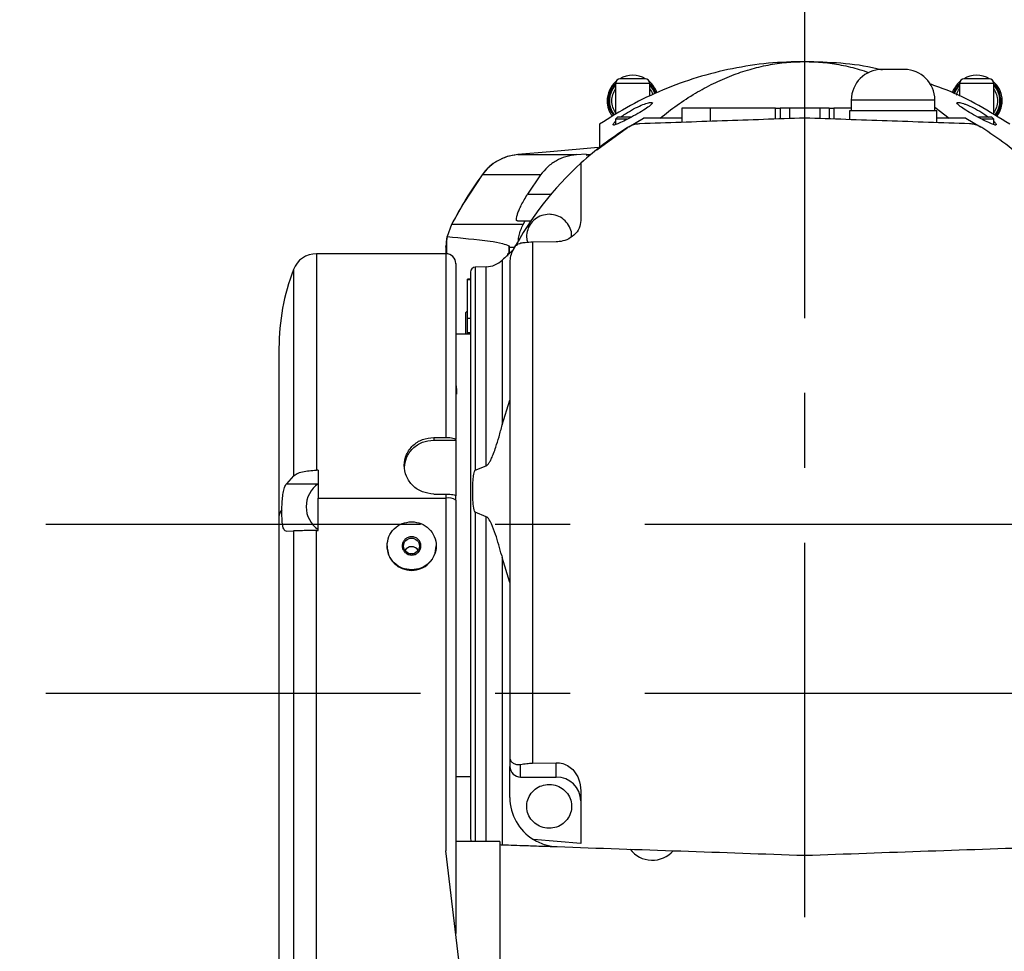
# Model space of a CAD drawing. Extents: x 0 to 841, y 0 to 594.
# Tile 95 of 142: x 490 to 523, y 363 to 395. Entities that reach past the tile are written whole.
import ezdxf

# ---------------------------------------------------------------- set-up
doc = ezdxf.new("R2010")
doc.units = 0
doc.linetypes.add('CENTERX2', pattern=[20.32, 12.7, -2.54, 2.54, -2.54])
doc.layers.get('0').update_dxf_attribs({"linetype": 'CONTINUOUS'})
doc.styles.add('SLDTEXTSTYLE0', font='TXT', dxfattribs={"width": 0.75})
doc.styles.add('SLDTEXTSTYLE2', font='TXT', dxfattribs={"width": 0.7})
doc.styles.add('SLDTEXTSTYLE3', font='TXT', dxfattribs={"width": 0.6875})
doc.dimstyles.new('SLDDIMSTYLE16', dxfattribs={"dimtxt": 3.5, "dimasz": 3.556, "dimexe": 0, "dimexo": 0.0625, "dimgap": 0.875, "dimtad": 1, "dimlfac": 2.5, "dimrnd": 1e-09, "dimzin": 12, "dimtxsty": 'SLDTEXTSTYLE0', "dimblk1": 'NONE', "dimblk2": 'NONE', "dimsah": 1, "dimcen": 0, "dimazin": 3, "dimtol": 1, "dimtp": 0.018, "dimtfac": 1, "dimtdec": 3, "dimtmove": 0, "dimatfit": 3, "dimtolj": 1})
doc.dimstyles.new('SLDDIMSTYLE17', dxfattribs={"dimtxt": 3.5, "dimasz": 3.556, "dimexe": 0, "dimexo": 0.0625, "dimgap": 0.875, "dimtad": 1, "dimlfac": 2.5, "dimrnd": 1e-09, "dimzin": 12, "dimtxsty": 'SLDTEXTSTYLE0', "dimblk1": 'NONE', "dimblk2": 'NONE', "dimsah": 1, "dimcen": 0, "dimazin": 3, "dimtol": 1, "dimtp": 0.012, "dimtfac": 1, "dimtdec": 3, "dimtmove": 0, "dimatfit": 3, "dimtolj": 1})
doc.dimstyles.new('SLDDIMSTYLE18', dxfattribs={"dimtxt": 3.5, "dimasz": 3.556, "dimexe": 0, "dimexo": 0.0625, "dimgap": 0.875, "dimtad": 1, "dimlfac": 2.5, "dimrnd": 1e-09, "dimzin": 12, "dimtxsty": 'SLDTEXTSTYLE0', "dimblk1": 'NONE', "dimblk2": 'NONE', "dimsah": 1, "dimcen": 0, "dimazin": 3, "dimtol": 1, "dimtp": 0.01, "dimtfac": 1, "dimtmove": 0, "dimatfit": 3, "dimtolj": 1})

# ---------------------------------------------------------------- blocks, each defined once
blk = doc.blocks.new('_D_70')
at = {"color": 7, "linetype": 'CONTINUOUS'}
for centre, start, end in [((568.276, 493.681), 153.4349, 206.5651), ((564.64, 493.681), 333.4349, 26.5651)]:
    blk.add_arc(centre, 10.12, start, end, dxfattribs=at)
at = {"color": 7, "linetype": 'CONTINUOUS', "char_height": 3.5, "attachment_point": 1}
for s, insert, style in [('0.018', (562.054, 498.192, -108.66), 'SLDTEXTSTYLE0'), ('+', (559.225, 498.192, -108.66), 'SLDTEXTSTYLE0'), ('depth 3', (576.072, 493.72, -108.66), 'SLDTEXTSTYLE0'), ('%%c', (539.345, 493.667, -108.66), 'SLDTEXTSTYLE0'), ('12 H7', (544.623, 493.72, -108.66), 'SLDTEXTSTYLE2'), ('0', (562.054, 493.667, -108.66), 'SLDTEXTSTYLE0')]:
    blk.add_mtext(s, dxfattribs=dict(at, insert=insert, style=style))
blk = doc.blocks.new('_NONE')
blk = doc.blocks.new('_D_71')
at = {"color": 7, "linetype": 'CONTINUOUS'}
for centre, start, end in [((561.062, 536.749), 153.4349, 206.5651), ((557.426, 536.749), 333.4349, 26.5651)]:
    blk.add_arc(centre, 10.12, start, end, dxfattribs=at)
at = {"color": 7, "linetype": 'CONTINUOUS', "char_height": 3.5, "attachment_point": 1}
for s, insert, style in [('0.012', (554.839, 541.26, -108.66), 'SLDTEXTSTYLE0'), ('+', (552.01, 541.26, -108.66), 'SLDTEXTSTYLE0'), ('%%c', (534.716, 536.735, -108.66), 'SLDTEXTSTYLE0'), ('4 H7', (539.995, 536.788, -108.66), 'SLDTEXTSTYLE3'), ('0', (554.839, 536.735, -108.66), 'SLDTEXTSTYLE0'), ('depth 4', (568.858, 536.788, -108.66), 'SLDTEXTSTYLE0')]:
    blk.add_mtext(s, dxfattribs=dict(at, insert=insert, style=style))
blk = doc.blocks.new('_D_72')
at = {"color": 7, "linetype": 'CONTINUOUS'}
for centre, start, end in [((561.427, 563.816), 153.4349, 206.5651), ((555.205, 563.816), 333.4349, 26.5651)]:
    blk.add_arc(centre, 10.12, start, end, dxfattribs=at)
at = {"color": 7, "linetype": 'CONTINUOUS', "char_height": 3.5, "attachment_point": 1}
for s, insert, style in [('0.01', (555.205, 568.328, -108.66), 'SLDTEXTSTYLE0'), ('+', (552.375, 568.328, -108.66), 'SLDTEXTSTYLE0'), ('depth 5', (566.637, 563.855, -108.66), 'SLDTEXTSTYLE0'), ('2x', (530.254, 563.855, -108.66), 'SLDTEXTSTYLE0'), ('%%c', (535.081, 563.802, -108.66), 'SLDTEXTSTYLE0'), ('3 H7', (540.36, 563.855, -108.66), 'SLDTEXTSTYLE3'), ('0', (555.205, 563.802, -108.66), 'SLDTEXTSTYLE0')]:
    blk.add_mtext(s, dxfattribs=dict(at, insert=insert, style=style))

msp = doc.modelspace()

# ---------------------------------------------------------------- linework, layer by layer
at = {"color": 7, "linetype": 'CENTERX2'}
for p, q in [((516.2854, 397.4398), (516.2854, 178.5652)), ((490.5484, 377.7514), (542.8098, 377.7514)), ((490.5484, 372.0241), (542.8098, 372.0241))]:
    msp.add_line(p, q, dxfattribs=at)
at = {"color": 7, "linetype": 'CONTINUOUS'}
for p, q in [((509.8687, 392.6893), (509.8687, 391.6399)), ((511.0354, 392.2627), (511.0354, 392.6893)), ((521.5354, 392.6893), (521.5354, 392.2627)), ((522.702, 391.6399), (522.702, 392.6893)), ((517.8687, 392.1336), (517.8687, 391.7714)), ((520.702, 391.7714), (520.702, 392.1336)), ((511.1187, 392.035), (511.1187, 392.0344)), ((512.1187, 391.856), (512.1187, 391.3771)), ((513.0838, 391.856), (513.0838, 391.4108)), ((515.2912, 391.856), (513.0838, 391.856)), ((515.2912, 391.4879), (515.2912, 391.856)), ((515.452, 391.856), (515.452, 391.4935)), ((515.7737, 391.856), (515.7737, 391.5048)), ((516.2854, 391.856), (515.7737, 391.856)), ((516.2854, 391.856), (516.2854, 391.5226)), ((516.797, 391.856), (516.2854, 391.856)), ((516.797, 391.856), (516.797, 391.5048)), ((517.1187, 391.856), (517.1187, 391.4935)), ((517.2795, 391.856), (517.2795, 391.4879)), ((517.8687, 391.856), (517.2795, 391.856)), ((520.702, 391.8907), (521.1851, 391.5214)), ((509.9359, 391.5565), (509.8687, 391.4893)), ((509.8687, 391.4893), (509.8687, 391.2979)), ((510.2807, 391.4893), (509.8687, 391.4893)), ((510.32, 391.2197), (510.8179, 391.5214)), ((512.1187, 391.5214), (510.8179, 391.5214)), ((517.802, 391.7718), (517.802, 391.4697)), ((520.7687, 391.3661), (520.7687, 391.7718)), ((521.7528, 391.5214), (520.7687, 391.5214)), ((521.7528, 391.5214), (522.2507, 391.2197)), ((522.702, 391.4893), (522.2868, 391.4893)), ((522.702, 391.4893), (522.6348, 391.5565)), ((522.702, 391.2979), (522.702, 391.4893)), ((509.2408, 390.4488), (510.2744, 391.1989)), ((509.327, 391.3113), (509.327, 390.5229)), ((522.7853, 391.3026), (522.7854, 391.302)), ((509.2854, 390.5226), (507.6534, 390.3798)), ((509.4097, 390.5937), (509.4406, 390.6157)), ((507.6534, 390.3798), (506.551, 390.2834)), ((506.551, 390.2834), (506.5517, 390.2834)), ((507.6534, 390.3798), (506.5517, 390.2834)), ((506.5517, 390.2834), (508.5472, 390.2834)), ((508.5472, 390.2834), (508.8687, 390.311)), ((508.8687, 390.2621), (509.0289, 390.2834)), ((508.8687, 390.2834), (509.0289, 390.2834)), ((508.6937, 389.9917), (508.6937, 388.0456)), ((505.3483, 389.5997), (504.7238, 388.6524)), ((505.3483, 389.5997), (505.3457, 389.5997)), ((507.3303, 389.5997), (505.3483, 389.5997)), ((507.3303, 389.5997), (506.8884, 388.9452)), ((504.7238, 388.6524), (504.3048, 387.9148)), ((504.3048, 387.9148), (504.1539, 387.5046)), ((506.7408, 387.9148), (504.3048, 387.9148)), ((506.5426, 388.0324), (506.8039, 388.0324)), ((506.7408, 387.9148), (506.8039, 388.0324)), ((506.8039, 388.0324), (506.9941, 388.0324)), ((504.1493, 387.4445), (504.1539, 387.4656)), ((504.1539, 387.4656), (504.1539, 387.5046)), ((504.1187, 387.1462), (504.1188, 387.1641)), ((504.1187, 387.1462), (504.1187, 386.9226)), ((504.1493, 387.4445), (504.1188, 387.1641)), ((506.2615, 387.1462), (506.2615, 386.9393)), ((506.3854, 387.0327), (506.4753, 387.1962)), ((507.8604, 387.3259), (507.0572, 387.3115)), ((507.0572, 387.3115), (507.0572, 369.6471)), ((504.1187, 386.9226), (499.7225, 386.9226)), ((506.2354, 386.9393), (506.2018, 386.9057)), ((506.202, 386.906), (506.202, 386.8391)), ((506.2825, 386.9393), (506.2354, 386.9393)), ((506.2354, 386.9393), (506.2354, 386.8984)), ((505.4809, 386.4786), (505.1129, 386.4657)), ((504.952, 386.0643), (504.852, 386.0643)), ((504.852, 386.052), (504.852, 386.0643)), ((504.852, 384.7221), (504.852, 386.052)), ((504.852, 386.052), (504.952, 386.052)), ((504.852, 384.9893), (504.7849, 384.9221)), ((504.852, 384.2509), (504.852, 384.7221)), ((504.952, 384.7221), (504.852, 384.7221)), ((504.952, 384.1893), (504.4516, 384.1893)), ((504.852, 384.2509), (504.952, 384.2509)), ((504.852, 384.1893), (504.852, 384.2509)), ((506.0254, 381.1144), (506.2854, 381.9614)), ((503.702, 380.6901), (504.1187, 380.6901)), ((503.702, 380.6901), (503.702, 380.6025)), ((503.702, 380.6025), (504.452, 380.6025)), ((504.452, 380.6025), (504.452, 380.6226)), ((504.452, 380.6025), (504.452, 378.7079)), ((499.7854, 379.5791), (499.7227, 379.5791)), ((499.7854, 379.5791), (499.7854, 378.6335)), ((505.1129, 379.5818), (505.4809, 379.7332)), ((498.9441, 379.3863), (498.7056, 379.1209)), ((498.7056, 379.1209), (499.7854, 379.1209)), ((503.702, 378.7739), (504.1187, 378.7739)), ((504.1187, 378.7739), (504.1187, 378.6335)), ((499.7854, 377.5332), (499.7854, 378.6335)), ((499.7854, 378.6335), (504.1187, 378.6335)), ((504.1187, 378.6335), (504.1187, 366.6777)), ((504.452, 378.5675), (504.452, 378.7079)), ((504.452, 378.5675), (504.452, 363.8656)), ((498.5502, 378.2381), (498.5526, 378.343)), ((505.4809, 378.0038), (505.1129, 378.1551)), ((498.452, 377.9988), (498.452, 360.1384)), ((498.6941, 377.5098), (498.9441, 377.5236)), ((498.9441, 377.5236), (498.9441, 360.6669)), ((499.7227, 360.7731), (499.7227, 377.5332)), ((499.7227, 377.5332), (499.7854, 377.5332)), ((502.1187, 377.0178), (502.1187, 377.0015)), ((503.7854, 377.0015), (503.7854, 377.0178)), ((506.0086, 376.6893), (506.0254, 376.6226)), ((506.2854, 375.7755), (506.0254, 376.6226)), ((506.0254, 376.6226), (506.0254, 366.8809)), ((506.2854, 369.8317), (506.2854, 369.5338)), ((506.2854, 368.4813), (506.2854, 369.5338)), ((506.652, 369.1764), (506.652, 369.6067)), ((507.0572, 369.6471), (507.8604, 369.6634)), ((507.8604, 369.1764), (507.8604, 369.6634)), ((504.452, 369.1893), (504.952, 369.1893)), ((506.652, 369.1764), (507.8604, 369.1764)), ((508.6937, 368.7081), (508.6937, 366.9191)), ((505.949, 366.9866), (504.452, 366.9866)), ((505.949, 366.9866), (505.949, 362.4748)), ((508.6937, 366.9191), (507.0856, 367.0575)), ((504.8186, 360.7731), (504.1187, 366.6777))]:
    msp.add_line(p, q, dxfattribs=at)
at = {"color": 8, "linetype": 'CONTINUOUS'}
for p, q in [((511.0354, 392.6893), (509.8687, 392.6893)), ((522.702, 392.6893), (521.5354, 392.6893)), ((520.702, 392.1336), (517.8687, 392.1336)), ((506.8884, 388.9452), (507.688, 388.9452)), ((504.1493, 386.9212), (504.1493, 387.4445)), ((506.2547, 387.1891), (506.2547, 386.9393)), ((506.2615, 387.1462), (506.4474, 387.1462)), ((504.1187, 386.9226), (504.1187, 380.6901)), ((505.1129, 386.4657), (505.1129, 379.5818)), ((505.4809, 379.7332), (505.4809, 386.4786)), ((506.0254, 386.7069), (506.0254, 381.1144)), ((498.9441, 386.3861), (498.9441, 379.3863)), ((505.1129, 378.1551), (505.1129, 366.9866)), ((505.4809, 366.9866), (505.4809, 378.0038))]:
    msp.add_line(p, q, dxfattribs=at)
at = {"color": 7, "linetype": 'CONTINUOUS'}
msp.add_circle((502.9507, 377.0088), 0.2683, dxfattribs=at)
for centre, radius, start, end in [((518.9077, 392.1336), 1.039, 90, 180), ((519.663, 392.1336), 1.039, 360, 90), ((510.0354, 392.6893), 0.1667, 90, 180), ((510.452, 392.106), 0.8667, 59.77407, 120.26256), ((510.8687, 392.6893), 0.1667, 0, 90), ((521.702, 392.6893), 0.1667, 90, 180), ((522.1187, 392.106), 0.8667, 59.77407, 120.26256), ((522.5354, 392.6893), 0.1667, 0, 90), ((510.452, 392.106), 0.8667, 130.84943, 180), ((510.452, 392.106), 0.7917, 137.4631, 218.26863), ((510.452, 392.106), 0.8667, 18.06233, 49.15057), ((510.452, 392.106), 0.7917, 17.37749, 42.5369), ((522.1187, 392.106), 0.8667, 130.84943, 161.77185), ((522.1187, 392.106), 0.7917, 137.4631, 162.64319), ((522.1187, 392.106), 0.8667, 322.37872, 49.15057), ((522.1187, 392.106), 0.7917, 321.72978, 42.5369), ((510.452, 392.106), 0.8667, 180, 217.67674), ((506.6963, 388.6231), 1.6667, 95, 144.12961), ((516.2854, 381.6893), 11.25, 132.43977, 151.64236), ((505.7854, 387.1462), 1.6667, 168.20387, 179.38353), ((499.7227, 386.0892), 0.8333, 89.86646, 159.12993), ((504.1187, 386.5892), 0.3333, 0, 90), ((510.9617, 381.5046), 7.1715, 129.718, 133.49694), ((505.1187, 386.2992), 0.1667, 92, 180), ((505.4518, 387.3114), 0.8333, 272, 313.49694), ((505.952, 383.7142), 7.5, 159.12993, 180), ((500.3134, 378.343), 0.9385, 124.24316, 235.72146), ((504.1987, 378.1627), 0.4775, 57.96843, 99.65111), ((498.8299, 377.9835), 0.3782, 137.69939, 177.6854), ((502.951, 376.7146), 0.2712, 89.77784, 146.79422), ((502.9531, 376.7146), 0.2712, 33.20599, 90.22195), ((506.6475, 369.5385), 0.3621, 180.74749, 270.72067), ((507.8708, 368.3535), 0.823, 0.7447, 90.7246), ((507.952, 368.4813), 1.6667, 180, 238.67878), ((505.1187, 367.0794), 0.1667, 180, 213.82832), ((511.1187, 367.3006), 0.9447, 217.21213, 318.78787)]:
    msp.add_arc(centre, radius, start, end, dxfattribs=at)
for points, knots in [([(516.2854, 393.4395), (515.8744, 393.4278), (515.0524, 393.4043), (513.832, 393.2149), (512.6359, 392.9153), (511.4779, 392.495), (510.3633, 391.9701), (509.6724, 391.5309), (509.327, 391.3113)], [0, 0, 0, 0, 0.1666668, 0.3333333, 0.5, 0.6666666, 0.8333339, 1, 1, 1, 1]), ([(511.3856, 391.5214), (511.5723, 391.6692), (511.9356, 391.9571), (512.5401, 392.3505), (513.1565, 392.6881), (513.7726, 392.9607), (514.3925, 393.1731), (515.0159, 393.3239), (515.6475, 393.4202), (516.0772, 393.4324), (516.2854, 393.4383)], [0, 0, 0, 0, 0.1786354, 0.3477285, 0.4938935, 0.622303, 0.7331981, 0.8308644, 0.9180785, 1, 1, 1, 1]), ([(518.9156, 393.1509), (518.8554, 393.1664), (518.3977, 393.2847), (517.5167, 393.398), (516.6958, 393.4257), (516.2854, 393.4395)], [0, 0, 0, 0, 0.0704568, 0.5352282, 1, 1, 1, 1]), ([(516.2854, 393.4383), (516.4937, 393.4324), (516.9237, 393.4204), (517.553, 393.3232), (518.0754, 393.2023), (518.3585, 393.1023), (518.4649, 393.0646)], [0, 0, 0, 0, 0.2515597, 0.5192857, 0.8191833, 1, 1, 1, 1]), ([(519.663, 393.1726), (519.6579, 393.1726), (519.6501, 393.1726), (519.6026, 393.1726), (519.5392, 393.1726), (519.4331, 393.1726), (519.2868, 393.1726), (519.1643, 393.1726), (519.0878, 393.1726), (519.0516, 393.1726), (519.0346, 393.1726), (519.0263, 393.1726), (519.0223, 393.1726), (519.0203, 393.1726), (519.0193, 393.1726), (519.0188, 393.1726), (519.0185, 393.1726), (519.0184, 393.1726), (519.0184, 393.1726), (519.0183, 393.1726), (519.0183, 393.1726), (519.0183, 393.1726), (519.0183, 393.1726), (519.0183, 393.1726), (519.0183, 393.1726), (519.0175, 393.1726), (519.0155, 393.1726), (518.9969, 393.1726), (518.9633, 393.1726), (518.9187, 393.1726), (518.9117, 393.1726), (518.9077, 393.1726)], [0, 0, 0, 0, 0.1204935, 0.1854228, 0.2503567, 0.3757194, 0.4995379, 0.6197076, 0.6845521, 0.7171372, 0.7334342, 0.7415829, 0.7456577, 0.7476948, 0.748713, 0.7492228, 0.7494771, 0.7496046, 0.7496683, 0.7496997, 0.7497159, 0.7497237, 0.7497278, 0.7497297, 0.7497321, 0.7499993, 0.7520363, 0.7576348, 0.8154204, 0.8927004, 1, 1, 1, 1]), ([(510.8687, 392.856), (510.8631, 392.856), (510.8544, 392.856), (510.8026, 392.856), (510.7487, 392.856), (510.6824, 392.856), (510.5853, 392.856), (510.452, 392.856), (510.3187, 392.856), (510.2216, 392.856), (510.1553, 392.856), (510.1015, 392.856), (510.0496, 392.856), (510.0409, 392.856), (510.0354, 392.856)], [0, 0, 0, 0, 0.1197206, 0.1848292, 0.2500037, 0.3151046, 0.3802807, 0.5000001, 0.6197195, 0.6848268, 0.7499969, 0.8151059, 0.8802794, 1, 1, 1, 1]), ([(522.5354, 392.856), (522.5298, 392.856), (522.5211, 392.856), (522.4692, 392.856), (522.4154, 392.856), (522.3491, 392.856), (522.252, 392.856), (522.1187, 392.856), (521.9854, 392.856), (521.8883, 392.856), (521.822, 392.856), (521.7681, 392.856), (521.7163, 392.856), (521.7076, 392.856), (521.702, 392.856)], [0, 0, 0, 0, 0.1197207, 0.1848294, 0.2500036, 0.3151049, 0.3802806, 0.5, 0.6197198, 0.6848268, 0.7499968, 0.8151059, 0.8802793, 1, 1, 1, 1]), ([(509.6354, 392.106), (509.6493, 392.2106), (509.6771, 392.4198), (509.7873, 392.6251), (509.8767, 392.6849), (509.8778, 392.6856)], [0, 0, 0, 0, 0.4969473, 0.9938868, 1, 1, 1, 1]), ([(509.7437, 392.106), (509.7495, 392.1795), (509.7612, 392.3264), (509.8369, 392.453), (509.8747, 392.5163)], [0, 0, 0, 0, 0.500009, 1, 1, 1, 1]), ([(511.026, 392.6858), (511.0272, 392.685), (511.1167, 392.6253), (511.1941, 392.5003), (511.2161, 392.3734), (511.22, 392.3508)], [0, 0, 0, 0, 0.0107502, 0.8240072, 1, 1, 1, 1]), ([(511.0294, 392.5163), (511.0718, 392.4545), (511.1171, 392.3887), (511.1283, 392.3121), (511.129, 392.3074)], [0, 0, 0, 0, 0.9391809, 1, 1, 1, 1]), ([(523.2437, 391.3113), (522.8978, 391.5298), (522.2062, 391.9666), (521.2884, 392.4157), (520.7129, 392.6148), (520.5252, 392.6798)], [0, 0, 0, 0, 0.4025263, 0.8050552, 1, 1, 1, 1]), ([(521.3507, 392.3508), (521.3546, 392.3734), (521.3766, 392.5003), (521.454, 392.6251), (521.5434, 392.6849), (521.5445, 392.6856)], [0, 0, 0, 0, 0.176124, 0.9899882, 1, 1, 1, 1]), ([(521.4417, 392.3074), (521.4424, 392.3121), (521.4536, 392.3887), (521.4989, 392.4545), (521.5413, 392.5163)], [0, 0, 0, 0, 0.06081886, 1, 1, 1, 1]), ([(522.6927, 392.6858), (522.6938, 392.685), (522.7834, 392.6253), (522.8936, 392.4197), (522.9214, 392.2105), (522.9354, 392.106)], [0, 0, 0, 0, 0.0065659, 0.5032795, 1, 1, 1, 1]), ([(522.696, 392.5163), (522.733, 392.453), (522.8069, 392.3264), (522.8371, 392.106), (522.8069, 391.8855), (522.733, 391.7589), (522.696, 391.6956)], [0, 0, 0, 0, 0.2500014, 0.5000113, 0.7499986, 1, 1, 1, 1]), ([(509.8199, 391.6103), (509.7737, 391.6691), (509.6607, 391.813), (509.6448, 391.9971), (509.6354, 392.106)], [0, 0, 0, 0, 0.40872403, 1, 1, 1, 1]), ([(509.8747, 391.6956), (509.8369, 391.7589), (509.7613, 391.8855), (509.7495, 392.0325), (509.7437, 392.106)], [0, 0, 0, 0, 0.5000135, 1, 1, 1, 1]), ([(511.1187, 392.0344), (511.1163, 392.0258), (511.1115, 392.0083), (511.0591, 391.9537), (510.9306, 391.858), (510.6947, 391.7129), (510.4175, 391.5571), (510.1522, 391.4182), (509.9736, 391.3349), (509.8747, 391.2981), (509.8236, 391.2853), (509.7911, 391.2851), (509.7873, 391.2964), (509.7854, 391.302)], [0, 0, 0, 0, 0.0581718, 0.1174604, 0.2458323, 0.3851757, 0.528951, 0.6655752, 0.7867841, 0.8414763, 0.8950904, 0.9473671, 1, 1, 1, 1]), ([(510.0514, 391.556), (510.1014, 391.5928), (510.2262, 391.6848), (510.4759, 391.8303), (510.7387, 391.9581), (510.9189, 392.0247), (511.0209, 392.0506), (511.0759, 392.0574), (511.1117, 392.0534), (511.1164, 392.0412), (511.1187, 392.035)], [0, 0, 0, 0, 0.1370735, 0.3416984, 0.5266008, 0.6906387, 0.7681593, 0.8450982, 0.9221803, 1, 1, 1, 1]), ([(513.0838, 391.856), (512.9563, 391.856), (512.7012, 391.856), (512.3833, 391.856), (512.1618, 391.856), (512.133, 391.856), (512.1187, 391.856)], [0, 0, 0, 0, 0.2500002, 0.5, 0.7500002, 1, 1, 1, 1]), ([(515.2912, 391.856), (515.3124, 391.856), (515.3549, 391.856), (515.4079, 391.856), (515.4448, 391.856), (515.4496, 391.856), (515.452, 391.856)], [0, 0, 0, 0, 0.249999, 0.4999979, 0.7500006, 1, 1, 1, 1]), ([(515.7737, 391.856), (515.7312, 391.856), (515.6462, 391.856), (515.5402, 391.856), (515.4664, 391.856), (515.4568, 391.856), (515.452, 391.856)], [0, 0, 0, 0, 0.25, 0.4999999, 0.7499993, 1, 1, 1, 1]), ([(517.1187, 391.856), (517.1139, 391.856), (517.1043, 391.856), (517.0305, 391.856), (516.9245, 391.856), (516.8395, 391.856), (516.797, 391.856)], [0, 0, 0, 0, 0.2500007, 0.5000001, 0.75, 1, 1, 1, 1]), ([(517.1187, 391.856), (517.1211, 391.856), (517.1259, 391.856), (517.1628, 391.856), (517.2158, 391.856), (517.2583, 391.856), (517.2795, 391.856)], [0, 0, 0, 0, 0.249999, 0.4999995, 0.7500009, 1, 1, 1, 1]), ([(521.452, 392.0344), (521.4541, 392.0407), (521.4583, 392.0531), (521.4937, 392.0574), (521.548, 392.0509), (521.6233, 392.032), (521.7161, 392.001), (521.867, 391.9409), (522.0916, 391.832), (522.3422, 391.6862), (522.4683, 391.5936), (522.5194, 391.556)], [0, 0, 0, 0, 0.0777004, 0.1546595, 0.2312629, 0.3084413, 0.3897962, 0.4730294, 0.6569482, 0.860816, 1, 1, 1, 1]), ([(522.7854, 391.302), (522.7834, 391.2964), (522.7796, 391.2851), (522.747, 391.2853), (522.696, 391.298), (522.5973, 391.3349), (522.4185, 391.4181), (522.1532, 391.5571), (521.8751, 391.7134), (521.6415, 391.8575), (521.4828, 391.9733), (521.4619, 392.0147), (521.452, 392.0344)], [0, 0, 0, 0, 0.052746, 0.1051425, 0.1585791, 0.2131043, 0.3346457, 0.4714062, 0.6153756, 0.7549117, 0.8834117, 1, 1, 1, 1]), ([(522.9354, 392.106), (522.926, 391.9971), (522.91, 391.813), (522.797, 391.6691), (522.7508, 391.6103)], [0, 0, 0, 0, 0.5912759, 1, 1, 1, 1]), ([(510.4121, 391.556), (510.3582, 391.556), (510.2368, 391.556), (510.0783, 391.556), (509.9586, 391.556), (509.9431, 391.556), (509.9354, 391.556)], [0, 0, 0, 0, 0.210136, 0.4734237, 0.7367125, 1, 1, 1, 1]), ([(516.2854, 391.5226), (515.3548, 391.4901), (513.4913, 391.4251), (511.625, 391.3599), (510.6906, 391.3273)], [0, 0, 0, 0, 0.4993477, 1, 1, 1, 1]), ([(521.8801, 391.3273), (520.9481, 391.3598), (519.0818, 391.425), (517.2183, 391.49), (516.2854, 391.5226)], [0, 0, 0, 0, 0.4993607, 1, 1, 1, 1]), ([(520.7687, 391.7716), (520.7464, 391.7716), (520.7018, 391.7716), (520.3588, 391.7716), (519.8685, 391.7716), (519.2854, 391.7716), (518.7022, 391.7716), (518.2119, 391.7716), (517.8689, 391.7716), (517.8243, 391.7716), (517.802, 391.7716)], [0, 0, 0, 0, 0.1250001, 0.2500001, 0.375, 0.5, 0.625, 0.75, 0.875, 1, 1, 1, 1]), ([(522.6354, 391.556), (522.6276, 391.556), (522.6121, 391.556), (522.4924, 391.556), (522.3339, 391.556), (522.2125, 391.556), (522.1586, 391.556)], [0, 0, 0, 0, 0.2632899, 0.5265809, 0.7898702, 1, 1, 1, 1]), ([(510.2744, 391.1989), (510.0011, 391.0178), (509.4533, 390.6549), (508.9473, 390.2131), (508.6937, 389.9917)], [0, 0, 0, 0, 0.4988853, 1, 1, 1, 1]), ([(509.7854, 391.302), (509.788, 391.3109), (509.7933, 391.3288), (509.8184, 391.3636), (509.8548, 391.3951), (509.8687, 391.4071)], [0, 0, 0, 0, 0.3756562, 0.7624509, 1, 1, 1, 1]), ([(510.6906, 391.3273), (510.6455, 391.3234), (510.545, 391.3149), (510.398, 391.2688), (510.318, 391.2235), (510.2744, 391.1989)], [0, 0, 0, 0, 0.27056773, 0.60262608, 1, 1, 1, 1]), ([(522.2963, 391.1989), (522.255, 391.2223), (522.172, 391.2695), (522.0237, 391.3158), (521.9201, 391.3241), (521.8801, 391.3273)], [0, 0, 0, 0, 0.3780843, 0.7598048, 1, 1, 1, 1]), ([(523.877, 389.9917), (523.6246, 390.2121), (523.1186, 390.654), (522.5708, 391.0169), (522.2963, 391.1989)], [0, 0, 0, 0, 0.4988455, 1, 1, 1, 1]), ([(522.702, 391.4071), (522.7156, 391.3955), (522.7517, 391.3643), (522.7768, 391.3297), (522.7825, 391.3116), (522.7853, 391.3026)], [0, 0, 0, 0, 0.232858, 0.6220166, 1, 1, 1, 1]), ([(506.5517, 390.2834), (506.4247, 390.2638), (506.1888, 390.2274), (505.8598, 390.0759), (505.5729, 389.8744), (505.422, 389.6898), (505.3483, 389.5997)], [0, 0, 0, 0, 0.2695238, 0.5007603, 0.7563872, 1, 1, 1, 1]), ([(508.5472, 390.2834), (508.4229, 390.2649), (508.1846, 390.2293), (507.8515, 390.0802), (507.5572, 389.8766), (507.4051, 389.6909), (507.3303, 389.5997)], [0, 0, 0, 0, 0.2608237, 0.5003293, 0.7546072, 1, 1, 1, 1]), ([(505.3457, 389.5997), (505.157, 389.3284), (504.7797, 388.7858), (504.4642, 388.2051), (504.3065, 387.9148)], [0, 0, 0, 0, 0.5000004, 1, 1, 1, 1]), ([(506.5426, 388.0324), (506.5324, 388.0355), (506.5122, 388.0417), (506.5048, 388.0914), (506.5156, 388.169), (506.5464, 388.2755), (506.5982, 388.4088), (506.6997, 388.6294), (506.8112, 388.816), (506.8884, 388.9452)], [0, 0, 0, 0, 0.1170681, 0.2310307, 0.345237, 0.4609748, 0.5822383, 0.7106515, 1, 1, 1, 1]), ([(507.6187, 388.2586), (507.5326, 388.2504), (507.3606, 388.2339), (507.1318, 388.1054), (506.9568, 387.9158), (506.8606, 387.6804), (506.8386, 387.4636), (506.8815, 387.3431), (506.8962, 387.302)], [0, 0, 0, 0, 0.1812128, 0.3624301, 0.5436468, 0.7248519, 0.9060717, 1, 1, 1, 1]), ([(508.3732, 387.4988), (508.3764, 387.5323), (508.3878, 387.6494), (508.3163, 387.8459), (508.1679, 388.0533), (507.9525, 388.1991), (507.758, 388.2542), (507.6455, 388.2577), (507.6187, 388.2586)], [0, 0, 0, 0, 0.085237, 0.2973167, 0.5093896, 0.7214641, 0.9335415, 1, 1, 1, 1]), ([(506.5751, 387.3579), (506.5802, 387.4185), (506.5966, 387.6137), (506.6819, 387.7919), (506.7408, 387.9148)], [0, 0, 0, 0, 0.3102833, 1, 1, 1, 1]), ([(508.6937, 388.0456), (508.683, 387.9593), (508.6614, 387.7861), (508.4851, 387.5515), (508.2349, 387.3924), (508.0129, 387.3331), (507.8919, 387.3274), (507.8604, 387.3259)], [0, 0, 0, 0, 0.2561541, 0.5134806, 0.7385078, 0.931757, 1, 1, 1, 1]), ([(504.1539, 387.5046), (504.6419, 387.4562), (505.2705, 387.394), (505.9712, 387.3022), (506.1831, 387.2177), (506.2547, 387.1891)], [0, 0, 0, 0, 0.6966813, 0.8974787, 1, 1, 1, 1]), ([(506.2547, 387.1891), (506.2557, 387.1879), (506.2576, 387.1854), (506.2597, 387.1749), (506.2612, 387.1617), (506.2614, 387.1513), (506.2615, 387.1462)], [0, 0, 0, 0, 0.2453837, 0.499478, 0.7532275, 1, 1, 1, 1]), ([(506.4753, 387.1962), (506.5177, 387.2236), (506.573, 387.2595), (506.6369, 387.2727), (506.652, 387.2758)], [0, 0, 0, 0, 0.7643161, 1, 1, 1, 1]), ([(507.0572, 387.3115), (506.9708, 387.3081), (506.8243, 387.3022), (506.7022, 387.2835), (506.652, 387.2758)], [0, 0, 0, 0, 0.5891649, 1, 1, 1, 1]), ([(506.3854, 387.0327), (506.3565, 386.9701), (506.2982, 386.8433), (506.2897, 386.7063), (506.2854, 386.6369)], [0, 0, 0, 0, 0.4940451, 1, 1, 1, 1]), ([(504.452, 386.5801), (504.452, 386.583), (504.452, 386.6028), (504.452, 386.5146), (504.452, 386.3091), (504.452, 385.9664), (504.452, 385.5059), (504.452, 384.9298), (504.452, 384.2462), (504.452, 383.4641), (504.452, 382.5925), (504.452, 381.6472), (504.452, 380.964), (504.452, 380.6226)], [0, 0, 0, 0, 0.0169929, 0.1152729, 0.2135456, 0.311902, 0.4101818, 0.5084543, 0.6068106, 0.7050914, 0.8033637, 0.9017182, 1, 1, 1, 1]), ([(506.2854, 386.6369), (506.2854, 386.17), (506.2854, 385.2322), (506.2854, 383.6656), (506.2854, 382.0031), (506.2854, 380.2636), (506.2854, 378.4841), (506.2854, 377.2858), (506.2854, 376.6893)], [0, 0, 0, 0, 0.1653134, 0.3320715, 0.4999993, 0.6679208, 0.8346831, 1, 1, 1, 1]), ([(504.952, 386.2992), (504.952, 386.2915), (504.952, 386.2761), (504.952, 386.1484), (504.952, 385.94), (504.952, 385.6341), (504.952, 385.2369), (504.952, 384.7433), (504.952, 384.1621), (504.952, 383.4966), (504.952, 382.7585), (504.952, 381.962), (504.952, 381.1175), (504.952, 380.1504), (504.952, 379.0627), (504.952, 377.8734), (504.952, 377.08), (504.952, 376.6893)], [0, 0, 0, 0, 0.0582495, 0.1165047, 0.1782518, 0.2400045, 0.3043248, 0.3686513, 0.4341673, 0.5000339, 0.5659008, 0.6314181, 0.6957377, 0.7600643, 0.8423414, 0.9223707, 1, 1, 1, 1]), ([(504.7854, 384.9226), (504.7854, 384.9116), (504.7854, 384.8896), (504.7854, 384.72), (504.7854, 384.4776), (504.7854, 384.2854), (504.7854, 384.1893)], [0, 0, 0, 0, 0.24999932, 0.50000021, 0.75001133, 1, 1, 1, 1]), ([(498.452, 383.7061), (498.452, 383.7087), (498.452, 383.7249), (498.452, 383.6506), (498.452, 383.4783), (498.452, 383.1931), (498.452, 382.8112), (498.452, 382.3353), (498.452, 381.7733), (498.452, 381.1335), (498.452, 380.4255), (498.452, 379.6595), (498.452, 378.8489), (498.452, 378.2822), (498.452, 377.9988)], [0, 0, 0, 0, 0.01678021, 0.10616393, 0.19554769, 0.28493145, 0.37431547, 0.46369905, 0.55308271, 0.64246592, 0.73184901, 0.82123326, 0.91061707, 1, 1, 1, 1]), ([(504.4525, 382.5042), (504.4601, 382.4533), (504.4752, 382.3513), (504.4777, 382.2228), (504.479, 382.1586)], [0, 0, 0, 0, 0.500165, 1, 1, 1, 1]), ([(505.4809, 379.7332), (505.4937, 379.7398), (505.5242, 379.7556), (505.5665, 379.8073), (505.6154, 379.8837), (505.6733, 380.0025), (505.7386, 380.1629), (505.8251, 380.4071), (505.925, 380.7277), (505.9909, 380.9816), (506.0254, 381.1144)], [0, 0, 0, 0, 0.0279049, 0.0668675, 0.1298065, 0.2088839, 0.3293894, 0.4754897, 0.7258767, 1, 1, 1, 1]), ([(503.702, 378.7739), (503.5709, 378.7887), (503.3087, 378.8182), (502.9756, 379.0444), (502.7534, 379.3655), (502.6759, 379.7446), (502.7551, 380.1203), (502.9789, 380.4326), (503.3116, 380.6484), (503.5725, 380.6763), (503.702, 380.6901)], [0, 0, 0, 0, 0.124797, 0.2494877, 0.3740938, 0.4991145, 0.6252171, 0.7516756, 0.876788, 1, 1, 1, 1]), ([(502.7143, 379.6829), (502.7276, 379.7903), (502.7568, 380.0259), (502.9791, 380.3313), (503.3087, 380.5584), (503.5709, 380.5878), (503.702, 380.6025)], [0, 0, 0, 0, 0.2184322, 0.4789553, 0.7394786, 1, 1, 1, 1]), ([(504.1187, 380.6901), (504.1619, 380.6891), (504.249, 380.6871), (504.3592, 380.6716), (504.4368, 380.6493), (504.4469, 380.6316), (504.452, 380.6226)], [0, 0, 0, 0, 0.2447359, 0.4925127, 0.7446017, 1, 1, 1, 1]), ([(498.9441, 379.3863), (498.9809, 379.4136), (499.0545, 379.4681), (499.2441, 379.5297), (499.4716, 379.5712), (499.6391, 379.5765), (499.7227, 379.5791)], [0, 0, 0, 0, 0.2510069, 0.5011999, 0.7508684, 1, 1, 1, 1]), ([(505.1129, 378.1551), (505.1102, 378.1567), (505.1047, 378.1599), (505.0946, 378.1725), (505.0792, 378.216), (505.0274, 378.4389), (505.0242, 378.7959), (505.0322, 379.1799), (505.0536, 379.4127), (505.0787, 379.5187), (505.0941, 379.5638), (505.1045, 379.577), (505.1102, 379.5802), (505.1129, 379.5818)], [0, 0, 0, 0, 0.0061443, 0.0128619, 0.0325228, 0.1001945, 0.4854488, 0.7619144, 0.8963227, 0.9663615, 0.9869388, 0.9937204, 1, 1, 1, 1]), ([(498.5526, 378.343), (498.5568, 378.4256), (498.565, 378.5898), (498.5955, 378.8142), (498.6406, 379.0069), (498.6834, 379.0821), (498.7056, 379.1209)], [0, 0, 0, 0, 0.2437957, 0.4842927, 0.7334323, 1, 1, 1, 1]), ([(504.1187, 378.7739), (504.1625, 378.7729), (504.25, 378.7709), (504.3603, 378.7556), (504.4371, 378.7338), (504.447, 378.7166), (504.452, 378.7079)], [0, 0, 0, 0, 0.2505291, 0.5011521, 0.7509245, 1, 1, 1, 1]), ([(498.6941, 377.5098), (498.6698, 377.5188), (498.6217, 377.5366), (498.5771, 377.7005), (498.5517, 377.9401), (498.5507, 378.1388), (498.5502, 378.2381)], [0, 0, 0, 0, 0.2553801, 0.5055845, 0.7530732, 1, 1, 1, 1]), ([(502.1187, 377.0178), (502.1312, 377.1249), (502.1563, 377.339), (502.349, 377.609), (502.6244, 377.7978), (502.8428, 377.8224), (502.952, 377.8347)], [0, 0, 0, 0, 0.250006, 0.5000018, 0.7499987, 1, 1, 1, 1]), ([(502.952, 377.8347), (503.0611, 377.8224), (503.2792, 377.7978), (503.5566, 377.609), (503.742, 377.339), (503.807, 377.0178), (503.742, 376.6967), (503.5566, 376.4267), (503.2792, 376.2378), (503.0611, 376.2133), (502.952, 376.201)], [0, 0, 0, 0, 0.1250003, 0.2499988, 0.374997, 0.5, 0.625003, 0.7500012, 0.8749997, 1, 1, 1, 1]), ([(506.0086, 376.6893), (505.9428, 376.9292), (505.8432, 377.2926), (505.6887, 377.7114), (505.5889, 377.9031), (505.5227, 377.9823), (505.4931, 377.9975), (505.4809, 378.0038)], [0, 0, 0, 0, 0.5213, 0.789531, 0.9320581, 0.9720522, 1, 1, 1, 1]), ([(499.7227, 377.5332), (499.6399, 377.5331), (499.4714, 377.5329), (499.248, 377.5307), (499.0571, 377.5279), (498.9834, 377.5251), (498.9441, 377.5236)], [0, 0, 0, 0, 0.2454647, 0.4994301, 0.7331914, 1, 1, 1, 1]), ([(502.952, 377.3254), (502.9105, 377.3207), (502.8275, 377.3114), (502.722, 377.2395), (502.6514, 377.1368), (502.6267, 377.0146), (502.6515, 376.8924), (502.722, 376.7897), (502.8275, 376.7178), (502.9105, 376.7084), (502.952, 376.7038)], [0, 0, 0, 0, 0.1250014, 0.2500005, 0.3749995, 0.5000096, 0.6250005, 0.7499995, 0.8749986, 1, 1, 1, 1]), ([(502.952, 376.7038), (502.9935, 376.7084), (503.0765, 376.7178), (503.1821, 376.7897), (503.2526, 376.8924), (503.2773, 377.0146), (503.2526, 377.1368), (503.1821, 377.2395), (503.0765, 377.3114), (502.9935, 377.3207), (502.952, 377.3254)], [0, 0, 0, 0, 0.1250004, 0.2500008, 0.3749993, 0.4999904, 0.6250007, 0.7499992, 0.8749996, 1, 1, 1, 1]), ([(502.952, 376.201), (502.8428, 376.2133), (502.6244, 376.2378), (502.349, 376.4267), (502.1563, 376.6967), (502.1312, 376.9108), (502.1187, 377.0178)], [0, 0, 0, 0, 0.2500013, 0.4999982, 0.749994, 1, 1, 1, 1]), ([(502.1187, 377.0015), (502.1312, 376.8945), (502.1563, 376.6804), (502.349, 376.4104), (502.6244, 376.2215), (502.8428, 376.1969), (502.952, 376.1846)], [0, 0, 0, 0, 0.2500042, 0.4999985, 0.7500025, 1, 1, 1, 1]), ([(502.952, 376.1846), (503.0612, 376.1969), (503.2796, 376.2215), (503.5551, 376.4104), (503.7478, 376.6804), (503.7728, 376.8945), (503.7854, 377.0015)], [0, 0, 0, 0, 0.2499967, 0.5000008, 0.7499958, 1, 1, 1, 1]), ([(504.952, 376.6893), (504.952, 376.3962), (504.952, 375.8101), (504.952, 374.9208), (504.952, 374.0296), (504.952, 373.1342), (504.952, 372.2611), (504.952, 371.4166), (504.952, 370.6201), (504.952, 369.882), (504.952, 369.2165), (504.952, 368.6352), (504.952, 368.1418), (504.952, 367.7012), (504.952, 367.3519), (504.952, 367.1212), (504.952, 367.0932), (504.952, 367.0794)], [0, 0, 0, 0, 0.0582534, 0.1165046, 0.1782519, 0.2400037, 0.3043244, 0.3686511, 0.4341673, 0.5000342, 0.5659009, 0.6314177, 0.6957384, 0.7600646, 0.8423412, 0.9223728, 1, 1, 1, 1]), ([(506.2854, 376.6893), (506.2854, 376.0987), (506.2854, 374.9136), (506.2854, 373.1593), (506.2854, 371.4461), (506.2854, 370.3686), (506.2854, 369.8317)], [0, 0, 0, 0, 0.249158, 0.4999993, 0.7508432, 1, 1, 1, 1]), ([(506.2854, 369.8317), (506.291, 369.7962), (506.3022, 369.7265), (506.3875, 369.644), (506.5072, 369.5942), (506.6043, 369.6026), (506.652, 369.6067)], [0, 0, 0, 0, 0.2685535, 0.5270924, 0.7675375, 1, 1, 1, 1]), ([(506.652, 369.6067), (506.718, 369.6178), (506.8396, 369.6383), (506.9889, 369.6443), (507.0572, 369.6471)], [0, 0, 0, 0, 0.5427392, 1, 1, 1, 1]), ([(507.8604, 369.6634), (507.9362, 369.6578), (508.0877, 369.6468), (508.2954, 369.5424), (508.4878, 369.3685), (508.6572, 369.0837), (508.6803, 368.8454), (508.6937, 368.7081)], [0, 0, 0, 0, 0.1511736, 0.302097, 0.4587758, 0.6879698, 1, 1, 1, 1]), ([(507.6187, 368.9258), (507.5329, 368.9175), (507.3613, 368.9011), (507.1329, 368.7729), (506.9592, 368.5841), (506.86, 368.3483), (506.8462, 368.0942), (506.9196, 367.85), (507.0718, 367.6431), (507.2854, 367.497), (507.4798, 367.444), (507.6772, 367.4338), (507.8762, 367.4667), (508.1045, 367.5901), (508.2781, 367.7802), (508.3774, 368.0156), (508.3911, 368.2698), (508.3178, 368.514), (508.1656, 368.721), (507.9519, 368.8665), (507.7576, 368.9213), (507.6454, 368.9249), (507.6187, 368.9258)], [0, 0, 0, 0, 0.05368674, 0.10737129, 0.16105904, 0.21474637, 0.26843188, 0.32211618, 0.37580333, 0.42948873, 0.48317538, 0.49999928, 0.55368534, 0.60737197, 0.6610566, 0.71474398, 0.7684295, 0.82211773, 0.8758048, 0.9294902, 0.98317576, 1, 1, 1, 1]), ([(505.949, 366.8836), (505.9512, 366.8835), (505.9783, 366.8826), (506.0028, 366.8817), (506.0254, 366.8809)], [0, 0, 0, 0, 0.0797209, 1, 1, 1, 1]), ([(506.0254, 366.8809), (506.116, 366.8778), (506.2912, 366.8716), (506.7159, 366.8568), (507.2321, 366.8388), (507.6767, 366.8232), (507.8939, 366.8157)], [0, 0, 0, 0, 0.270953, 0.5242338, 0.7676388, 1, 1, 1, 1]), ([(507.0856, 367.0575), (507.2224, 366.9866), (507.4728, 366.8566), (507.7624, 366.8285), (507.8939, 366.8157)], [0, 0, 0, 0, 0.5459442, 1, 1, 1, 1]), ([(507.8939, 366.8157), (509.2905, 366.7669), (512.0863, 366.6693), (514.8848, 366.5715), (516.2854, 366.5226)], [0, 0, 0, 0, 0.4995479, 1, 1, 1, 1]), ([(516.2854, 366.5226), (517.6834, 366.5714), (520.4819, 366.6692), (523.2777, 366.7668), (524.6769, 366.8157)], [0, 0, 0, 0, 0.49954515, 1, 1, 1, 1])]:
    msp.add_open_spline(points, degree=3, knots=knots, dxfattribs=at)
at = {"color": 8, "linetype": 'CONTINUOUS'}
msp.add_open_spline([(499.7227, 386.9094), (499.7227, 386.9065), (499.7227, 386.8998), (499.7227, 386.718), (499.7227, 386.3958), (499.7227, 385.9309), (499.7227, 385.3359), (499.7227, 384.6175), (499.7227, 383.7862), (499.7227, 382.8539), (499.7227, 381.8327), (499.7227, 380.7407), (499.7227, 379.9663), (499.7227, 379.5791)], degree=3, knots=[0, 0, 0, 0, 0.0709189, 0.163827, 0.2567351, 0.3496433, 0.4425508, 0.5354593, 0.6283677, 0.7212758, 0.8141831, 0.9070908, 1, 1, 1, 1], dxfattribs=at)

# ---------------------------------------------------------------- dimensions: what is measured, and where the dimension line sits
at = {"color": 7, "linetype": 'CONTINUOUS'}
for p1, text, dimstyle, picture, middle in [((0.8135, 0.8645), '2x<> depth 5', 'SLDDIMSTYLE18', '_D_72', (557.2953, 559.2902)), ((1.1114, 1.1265), '<> depth 4', 'SLDDIMSTYLE17', '_D_71', (560.6367, 532.2229)), ((3.3042, 3.4074), '<> depth 3', 'SLDDIMSTYLE16', '_D_70', (566.5582, 489.1551))]:
    dim = msp.add_diameter_dim_2p(p1=p1, p2=(0, 0), text=text, dimstyle=dimstyle, dxfattribs=at)
    dim.commit()
    dim.dimension.update_dxf_attribs({"geometry": picture, "text_midpoint": middle, "dimtype": 163})

doc.saveas('drawing.dxf')
